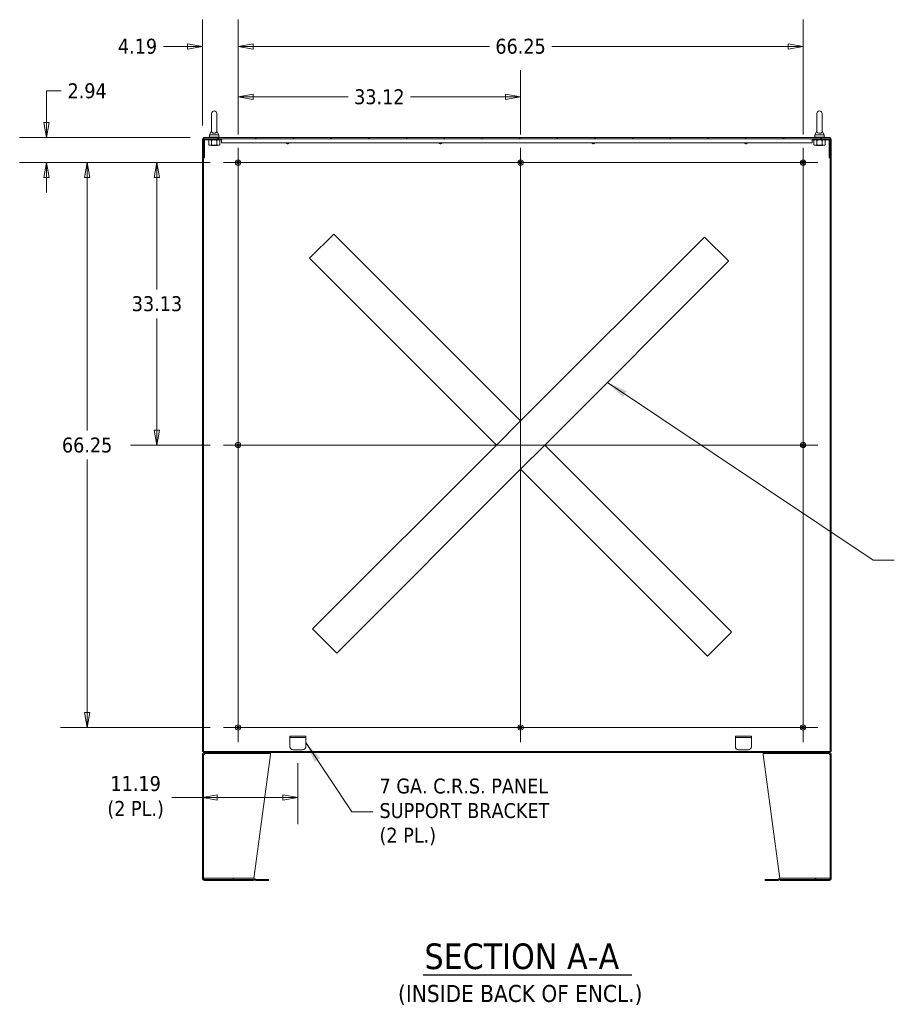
# Model space of a CAD drawing. Header units: inches. Extents: x 15 to 411, y 12 to 253.
# Tile 64 of 88: x 220 to 322, y 97 to 213. Entities that reach past the tile are written whole.
import ezdxf

# ---------------------------------------------------------------- set-up
doc = ezdxf.new("R2010")
doc.units = ezdxf.units.IN
doc.header["$LTSCALE"] = 25
doc.header["$MEASUREMENT"] = 0
doc.layers.get('0').update_dxf_attribs({"lineweight": 0})
for name, color, linetype, lineweight in [('Center Mark (ANSI)', 7, 'Continuous', 5), ('Centerline (ANSI)', 7, 'Continuous', 5), ('Dimension (ANSI)', 7, 'Continuous', 5), ('Hatch (ANSI)', 7, 'Continuous', 5), ('Symbol (ANSI)', 7, 'Continuous', 5), ('Visible (ANSI)', 7, 'Continuous', 5)]:
    doc.layers.add(name, color=color, linetype=linetype, lineweight=lineweight)
doc.styles.add('ROMANS', font='tahoma.ttf')
doc.styles.add('Text Style168', font='tahoma.ttf')
doc.styles.add('Text Style40', font='tahoma.ttf')
doc.dimstyles.new('Default (ANSI)', dxfattribs={"dimscale": 25, "dimtxt": 0.07, "dimasz": 0.07, "dimexe": 0.125, "dimexo": 0.0625, "dimgap": 0.031496, "dimtad": 0, "dimtih": 1, "dimtoh": 1, "dimrnd": 1e-08, "dimzin": 0, "dimdsep": 46, "dimtxsty": 'ROMANS', "dimblk": 'Filled-1', "dimcen": 0.09, "dimdle": 0.393701, "dimclrd": 256, "dimclre": 256, "dimclrt": 256, "dimadec": 0, "dimazin": 0, "dimtfac": 0.928571, "dimtofl": 0, "dimtmove": 0, "dimatfit": 3, "dimfxl": 0, "dimtolj": 1, "dimtzin": 0, "dimlwd": -1, "dimlwe": -1, "dimarcsym": 0})
doc.dimstyles.new('Default (ANSI)$7', dxfattribs={"dimscale": 25, "dimtxt": 0.07, "dimasz": 0.098425, "dimexe": 0.125, "dimexo": 0.0625, "dimgap": 0.031496, "dimtad": 0, "dimtih": 1, "dimtoh": 1, "dimrnd": 1e-08, "dimzin": 0, "dimdsep": 46, "dimtxsty": 'ROMANS', "dimblk": 'Filled-1', "dimcen": 0.09, "dimdle": 0.393701, "dimclrd": 256, "dimclre": 256, "dimclrt": 256, "dimadec": 0, "dimazin": 0, "dimtfac": 0.928571, "dimtofl": 0, "dimtmove": 0, "dimatfit": 3, "dimfxl": 0, "dimtolj": 1, "dimtzin": 0, "dimlwd": -1, "dimlwe": -1, "dimarcsym": 0})

# ---------------------------------------------------------------- blocks, each defined once
blk = doc.blocks.new('Filled-1')
at = {"color": 0}
for p, q in [((0, 0), (-1, 0.179)), ((-1, 0.179), (-1, -0.179)), ((-1, 0), (0, 0)), ((-1, -0.179), (0, 0))]:
    blk.add_line(p, q, dxfattribs=at)
at = {"color": 0, "flags": 128}
blk.add_lwpolyline([(-1, -0.179), (0, 0)], dxfattribs=at)
at = {"color": 0}
blk.add_solid([(-1, -0.179), (0, 0), (-1, 0.179), (-1, -0.179)], dxfattribs=at)
blk = doc.blocks.new('*D39')
at = {"layer": 'Defpoints', "color": 0}
for p in [(243.55, 196.14), (235.76, 163.01), (243.55, 163.01)]:
    blk.add_point(p, dxfattribs=at)
at = {"layer": 'Dimension (ANSI)'}
for p, q in [((241.99, 196.14), (232.64, 196.14)), ((235.76, 194.39), (235.76, 181.28)), ((235.76, 164.76), (235.76, 177.88)), ((241.99, 163.01), (232.64, 163.01))]:
    blk.add_line(p, q, dxfattribs=at)
at = {"layer": 'Dimension (ANSI)', "xscale": 1.75000000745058, "yscale": 1.75000000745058, "zscale": 1.75000000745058}
for p, rotation in [((235.76, 196.14), 90), ((235.76, 163.01), 270)]:
    blk.add_blockref('Filled-1', p, dxfattribs=dict(at, rotation=rotation))
at = {"layer": 'Dimension (ANSI)', "insert": (235.76, 179.58), "char_height": 1.75, "attachment_point": 5, "style": 'ROMANS'}
blk.add_mtext('\\A1;33.13', dxfattribs=at)
blk = doc.blocks.new('*D40')
at = {"layer": 'Defpoints', "color": 0}
for p in [(243.55, 196.14), (227.57, 129.89), (243.55, 129.89)]:
    blk.add_point(p, dxfattribs=at)
at = {"layer": 'Dimension (ANSI)'}
for p, q in [((241.99, 196.14), (224.44, 196.14)), ((227.57, 194.39), (227.57, 164.71)), ((227.57, 131.64), (227.57, 161.32)), ((241.99, 129.89), (224.44, 129.89))]:
    blk.add_line(p, q, dxfattribs=at)
at = {"layer": 'Dimension (ANSI)', "xscale": 1.75000000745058, "yscale": 1.75000000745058, "zscale": 1.75000000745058}
for p, rotation in [((227.57, 196.14), 90), ((227.57, 129.89), 270)]:
    blk.add_blockref('Filled-1', p, dxfattribs=dict(at, rotation=rotation))
at = {"layer": 'Dimension (ANSI)', "insert": (227.57, 163.01), "char_height": 1.75, "attachment_point": 5, "style": 'ROMANS'}
blk.add_mtext('\\A1;66.25', dxfattribs=at)
blk = doc.blocks.new('*D41')
at = {"layer": 'Defpoints', "color": 0}
for p in [(278.4, 203.85), (245.28, 197.87), (278.4, 197.87)]:
    blk.add_point(p, dxfattribs=at)
at = {"layer": 'Dimension (ANSI)'}
for p, q in [((245.28, 199.43), (245.28, 206.98)), ((278.4, 199.43), (278.4, 206.98)), ((247.03, 203.85), (258.17, 203.85)), ((276.65, 203.85), (265.51, 203.85))]:
    blk.add_line(p, q, dxfattribs=at)
at = {"layer": 'Dimension (ANSI)', "xscale": 1.75000000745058, "yscale": 1.75000000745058, "zscale": 1.75000000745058, "rotation": 180}
blk.add_blockref('Filled-1', (245.28, 203.85), dxfattribs=at)
at = {"layer": 'Dimension (ANSI)', "xscale": 1.75000000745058, "yscale": 1.75000000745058, "zscale": 1.75000000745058}
blk.add_blockref('Filled-1', (278.4, 203.85), dxfattribs=at)
at = {"layer": 'Dimension (ANSI)', "insert": (261.84, 203.85), "char_height": 1.75, "attachment_point": 5, "style": 'ROMANS'}
blk.add_mtext('\\A1;33.12', dxfattribs=at)
blk = doc.blocks.new('*D42')
at = {"layer": 'Defpoints', "color": 0}
for p in [(311.53, 209.78), (245.28, 197.87), (311.53, 197.87)]:
    blk.add_point(p, dxfattribs=at)
at = {"layer": 'Dimension (ANSI)'}
for p, q in [((245.28, 199.43), (245.28, 212.91)), ((311.53, 199.43), (311.53, 212.91)), ((247.03, 209.78), (274.74, 209.78)), ((309.78, 209.78), (282.07, 209.78))]:
    blk.add_line(p, q, dxfattribs=at)
at = {"layer": 'Dimension (ANSI)', "xscale": 1.75000000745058, "yscale": 1.75000000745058, "zscale": 1.75000000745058, "rotation": 180}
blk.add_blockref('Filled-1', (245.28, 209.78), dxfattribs=at)
at = {"layer": 'Dimension (ANSI)', "xscale": 1.75000000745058, "yscale": 1.75000000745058, "zscale": 1.75000000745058}
blk.add_blockref('Filled-1', (311.53, 209.78), dxfattribs=at)
at = {"layer": 'Dimension (ANSI)', "insert": (278.4, 209.78), "char_height": 1.75, "attachment_point": 5, "style": 'ROMANS'}
blk.add_mtext('\\A1;66.25', dxfattribs=at)
blk = doc.blocks.new('*D43')
at = {"layer": 'Defpoints', "color": 0}
for p in [(245.28, 209.78), (241.09, 198.94), (245.28, 197.87)]:
    blk.add_point(p, dxfattribs=at)
at = {"layer": 'Dimension (ANSI)'}
for p, q in [((241.09, 200.51), (241.09, 212.91)), ((245.28, 199.43), (245.28, 212.91)), ((239.34, 209.78), (236.53, 209.78)), ((247.03, 209.78), (248.78, 209.78))]:
    blk.add_line(p, q, dxfattribs=at)
at = {"layer": 'Dimension (ANSI)', "xscale": 1.75000000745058, "yscale": 1.75000000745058, "zscale": 1.75000000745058}
blk.add_blockref('Filled-1', (241.09, 209.78), dxfattribs=at)
at = {"layer": 'Dimension (ANSI)', "xscale": 1.75000000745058, "yscale": 1.75000000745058, "zscale": 1.75000000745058, "rotation": 180}
blk.add_blockref('Filled-1', (245.28, 209.78), dxfattribs=at)
at = {"layer": 'Dimension (ANSI)', "insert": (233.48, 209.78), "char_height": 1.75, "attachment_point": 5, "style": 'ROMANS'}
blk.add_mtext('\\A1;4.19', dxfattribs=at)
blk = doc.blocks.new('*D44')
at = {"layer": 'Defpoints', "color": 0}
for p in [(241.22, 199.08), (222.79, 196.14), (243.55, 196.14)]:
    blk.add_point(p, dxfattribs=at)
at = {"layer": 'Dimension (ANSI)'}
for p, q in [((222.79, 200.83), (222.79, 204.55)), ((222.79, 204.55), (224.54, 204.55)), ((239.66, 199.08), (219.66, 199.08)), ((241.99, 196.14), (219.66, 196.14)), ((222.79, 194.39), (222.79, 192.64))]:
    blk.add_line(p, q, dxfattribs=at)
at = {"layer": 'Dimension (ANSI)', "xscale": 1.75000000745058, "yscale": 1.75000000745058, "zscale": 1.75000000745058}
for p, rotation in [((222.79, 199.08), 270), ((222.79, 196.14), 90)]:
    blk.add_blockref('Filled-1', p, dxfattribs=dict(at, rotation=rotation))
at = {"layer": 'Dimension (ANSI)', "insert": (227.57, 204.55), "char_height": 1.75, "attachment_point": 5, "style": 'ROMANS'}
blk.add_mtext('\\A1;2.94', dxfattribs=at)
blk = doc.blocks.new('*D45')
at = {"layer": 'Defpoints', "color": 0}
for p in [(252.28, 127.26), (252.28, 121.7), (241.09, 120.41)]:
    blk.add_point(p, dxfattribs=at)
at = {"layer": 'Dimension (ANSI)'}
for p, q in [((252.28, 125.7), (252.28, 118.57)), ((241.09, 121.7), (237.5, 121.7)), ((250.53, 121.7), (242.84, 121.7))]:
    blk.add_line(p, q, dxfattribs=at)
at = {"layer": 'Dimension (ANSI)', "xscale": 1.75000000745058, "yscale": 1.75000000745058, "zscale": 1.75000000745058, "rotation": 180}
blk.add_blockref('Filled-1', (241.09, 121.7), dxfattribs=at)
at = {"layer": 'Dimension (ANSI)', "xscale": 1.75000000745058, "yscale": 1.75000000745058, "zscale": 1.75000000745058}
blk.add_blockref('Filled-1', (252.28, 121.7), dxfattribs=at)
at = {"layer": 'Dimension (ANSI)', "insert": (233.26, 121.7), "char_height": 1.75, "attachment_point": 5, "style": 'ROMANS'}
blk.add_mtext('\\A1;\\fTahoma|b0|i0;\\H1.7500;11.19\\P\\fTahoma|b0|i0;\\H1.7500;(2 PL.)', dxfattribs=at)

msp = doc.modelspace()

# ---------------------------------------------------------------- hatches: boundary and pattern name
at = {"layer": 'Hatch (ANSI)'}
h = msp.add_hatch(dxfattribs=at)
h.set_pattern_fill('ANSI31', color=256, scale=25, angle=15, style=0)
h.paths.add_polyline_path([(314.84059, 127.08589), (314.84059, 198.94289), (314.70659, 198.94289), (314.70659, 198.78664), (314.70659, 196.69289), (314.70659, 127.08589)])
h.paths.add_polyline_path([(241.09059, 198.94289), (241.09059, 127.08589), (241.22459, 127.08589), (241.22459, 196.69289), (241.22459, 198.78664), (241.22459, 198.94289)])
h = msp.add_hatch(dxfattribs=at)
h.set_pattern_fill('ANSI31', color=256, scale=25, angle=15, style=0)
edge = h.paths.add_edge_path()
edge.add_line((241.22459, 198.78664), (241.22459, 196.69289))
edge.add_line((241.22459, 196.69289), (241.34959, 196.69289))
edge.add_line((241.34959, 196.69289), (241.34959, 198.78664))
edge.add_ellipse((241.38084, 198.78664), major_axis=(-0.03125, 0), ratio=1, start_angle=270, end_angle=360, ccw=False)
edge.add_line((241.38084, 198.81789), (243.34959, 198.81789))
edge.add_line((243.34959, 198.81789), (243.34959, 198.94289))
edge.add_line((243.34959, 198.94289), (241.38084, 198.94289))
edge.add_ellipse((241.38084, 198.78664), major_axis=(0, 0.15625), ratio=1, start_angle=0, end_angle=90)
h = msp.add_hatch(dxfattribs=at)
h.set_pattern_fill('ANSI31', color=256, scale=25, angle=90, style=0)
h.paths.add_polyline_path([(241.22459, 199.07689), (241.22459, 198.94289), (241.38084, 198.94289), (243.34959, 198.94289), (312.58159, 198.94289), (314.55034, 198.94289), (314.70659, 198.94289), (314.70659, 199.07689)])
h = msp.add_hatch(dxfattribs=at)
h.set_pattern_fill('ANSI31', color=256, scale=25, angle=90, style=0)
edge = h.paths.add_edge_path()
edge.add_line((314.70659, 196.69289), (314.70659, 198.78664))
edge.add_ellipse((314.55034, 198.78664), major_axis=(0.15625, 0), ratio=1, start_angle=0, end_angle=90)
edge.add_line((314.55034, 198.94289), (312.58159, 198.94289))
edge.add_line((312.58159, 198.94289), (312.58159, 198.81789))
edge.add_line((312.58159, 198.81789), (314.55034, 198.81789))
edge.add_ellipse((314.55034, 198.78664), major_axis=(0, 0.03125), ratio=1, start_angle=270, end_angle=360, ccw=False)
edge.add_line((314.58159, 198.78664), (314.58159, 196.69289))
edge.add_line((314.58159, 196.69289), (314.70659, 196.69289))
h = msp.add_hatch(dxfattribs=at)
h.set_pattern_fill('ANSI31', color=256, scale=25, style=0)
h.paths.add_polyline_path([(241.22459, 127.08589), (241.22459, 126.95189), (241.30934, 126.95189), (242.34059, 126.95189), (313.59059, 126.95189), (314.62184, 126.95189), (314.70659, 126.95189), (314.70659, 127.08589)])
h = msp.add_hatch(dxfattribs=at)
h.set_pattern_fill('ANSI31', color=256, scale=25, angle=105, style=0)
edge = h.paths.add_edge_path()
edge.add_line((241.30934, 126.82689), (242.34059, 126.82689))
edge.add_line((242.34059, 126.82689), (242.34059, 126.95189))
edge.add_line((242.34059, 126.95189), (241.30934, 126.95189))
edge.add_ellipse((241.30934, 126.73314), major_axis=(0, 0.21875), ratio=1, start_angle=0, end_angle=90)
edge.add_line((241.09059, 126.73314), (241.09059, 112.17064))
edge.add_ellipse((241.30934, 112.17064), major_axis=(-0.21875, 0), ratio=1, start_angle=0, end_angle=90)
edge.add_line((241.30934, 111.95189), (242.34059, 111.95189))
edge.add_line((242.34059, 111.95189), (242.34059, 112.07689))
edge.add_line((242.34059, 112.07689), (241.30934, 112.07689))
edge.add_ellipse((241.30934, 112.17064), major_axis=(0, -0.09375), ratio=1, start_angle=270, end_angle=360, ccw=False)
edge.add_line((241.21559, 112.17064), (241.21559, 112.20189))
edge.add_line((241.21559, 112.20189), (241.21559, 126.73314))
edge.add_ellipse((241.30934, 126.73314), major_axis=(-0.09375, 0), ratio=1, start_angle=270, end_angle=360, ccw=False)
h = msp.add_hatch(dxfattribs=at)
h.set_pattern_fill('ANSI31', color=256, scale=25, angle=75, style=0)
edge = h.paths.add_edge_path()
edge.add_line((313.59059, 126.82689), (314.62184, 126.82689))
edge.add_ellipse((314.62184, 126.73314), major_axis=(0, 0.09375), ratio=1, start_angle=270, end_angle=360, ccw=False)
edge.add_line((314.71559, 126.73314), (314.71559, 112.20189))
edge.add_line((314.71559, 112.20189), (314.71559, 112.17064))
edge.add_ellipse((314.62184, 112.17064), major_axis=(0.09375, 0), ratio=1, start_angle=270, end_angle=360, ccw=False)
edge.add_line((314.62184, 112.07689), (313.59059, 112.07689))
edge.add_line((313.59059, 112.07689), (313.59059, 111.95189))
edge.add_line((313.59059, 111.95189), (314.62184, 111.95189))
edge.add_ellipse((314.62184, 112.17064), major_axis=(0, -0.21875), ratio=1, start_angle=0, end_angle=90)
edge.add_line((314.84059, 112.17064), (314.84059, 126.73314))
edge.add_ellipse((314.62184, 126.73314), major_axis=(0.21875, 0), ratio=1, start_angle=0, end_angle=90)
edge.add_line((314.62184, 126.95189), (313.59059, 126.95189))
edge.add_line((313.59059, 126.95189), (313.59059, 126.82689))
h = msp.add_hatch(dxfattribs=at)
h.set_pattern_fill('ANSI31', color=256, scale=25, style=0)
edge = h.paths.add_edge_path()
edge.add_line((241.21549, 112.20189), (241.21549, 112.07689))
edge.add_line((241.21549, 112.07689), (241.30934, 112.07689))
edge.add_line((241.30934, 112.07689), (242.34059, 112.07689))
edge.add_line((242.34059, 112.07689), (247.08638, 112.07689))
edge.add_ellipse((247.08638, 111.98314), major_axis=(0, 0.09375), ratio=1, start_angle=315, end_angle=360, ccw=False)
edge.add_line((247.15267, 112.04943), (247.18602, 112.01608))
edge.add_ellipse((247.3407, 112.17076), major_axis=(-0.15468, -0.15468), ratio=1, start_angle=0, end_angle=45)
edge.add_line((247.3407, 111.95201), (248.84059, 111.95201))
edge.add_line((248.84059, 111.95201), (248.84059, 112.07701))
edge.add_line((248.84059, 112.07701), (247.3407, 112.07701))
edge.add_ellipse((247.3407, 112.17076), major_axis=(0, -0.09375), ratio=1, start_angle=315, end_angle=360, ccw=False)
edge.add_line((247.27441, 112.10447), (247.24106, 112.13782))
edge.add_ellipse((247.08638, 111.98314), major_axis=(0.15468, 0.15468), ratio=1, start_angle=0, end_angle=45)
edge.add_line((247.08638, 112.20189), (241.21559, 112.20189))
edge.add_line((241.21559, 112.20189), (241.21549, 112.20189))
h = msp.add_hatch(dxfattribs=at)
h.set_pattern_fill('ANSI31', color=256, scale=25, angle=-15, style=0)
edge = h.paths.add_edge_path()
edge.add_line((314.71569, 112.07689), (314.71569, 112.20189))
edge.add_line((314.71569, 112.20189), (314.71559, 112.20189))
edge.add_line((314.71559, 112.20189), (308.8448, 112.20189))
edge.add_ellipse((308.8448, 111.98314), major_axis=(0, 0.21875), ratio=1, start_angle=0, end_angle=45)
edge.add_line((308.69012, 112.13782), (308.65677, 112.10447))
edge.add_ellipse((308.59048, 112.17076), major_axis=(0.06629, -0.06629), ratio=1, start_angle=315, end_angle=360, ccw=False)
edge.add_line((308.59048, 112.07701), (307.09059, 112.07701))
edge.add_line((307.09059, 112.07701), (307.09059, 111.95201))
edge.add_line((307.09059, 111.95201), (308.59048, 111.95201))
edge.add_ellipse((308.59048, 112.17076), major_axis=(0, -0.21875), ratio=1, start_angle=0, end_angle=45)
edge.add_line((308.74516, 112.01608), (308.7785, 112.04943))
edge.add_ellipse((308.8448, 111.98314), major_axis=(-0.06629, 0.06629), ratio=1, start_angle=315, end_angle=360, ccw=False)
edge.add_line((308.8448, 112.07689), (313.59059, 112.07689))
edge.add_line((313.59059, 112.07689), (314.62184, 112.07689))
edge.add_line((314.62184, 112.07689), (314.71569, 112.07689))

# ---------------------------------------------------------------- linework, layer by layer
at = {"layer": 'Center Mark (ANSI)', "linetype": 'Continuous'}
for p, q in [((243.55059, 196.13939), (247.00559, 196.13939)), ((280.13059, 196.13939), (276.67559, 196.13939)), ((313.25559, 196.13939), (309.80059, 196.13939)), ((245.27809, 164.74189), (245.27809, 161.28689)), ((311.52809, 164.74189), (311.52809, 161.28689)), ((311.52809, 128.16189), (311.52809, 131.61689)), ((243.55059, 129.88939), (247.00559, 129.88939)), ((280.13059, 129.88939), (276.67559, 129.88939))]:
    msp.add_line(p, q, dxfattribs=at)
at = {"layer": 'Centerline (ANSI)', "linetype": 'Continuous'}
for p, q in [((245.27809, 128.16189), (245.27809, 197.86689)), ((278.40309, 197.86689), (278.40309, 128.16189)), ((311.52809, 197.86689), (311.52809, 128.16189)), ((243.55059, 196.13939), (313.25559, 196.13939)), ((243.55059, 163.01439), (313.25559, 163.01439)), ((313.25559, 129.88939), (243.55059, 129.88939))]:
    msp.add_line(p, q, dxfattribs=at)
at = {"layer": 'Symbol (ANSI)', "lineweight": 30}
msp.add_line((266.97631, 100.89277), (291.46254, 100.89277), dxfattribs=at)
at = {"layer": 'Visible (ANSI)'}
for p, q in [((242.16459, 201.88939), (242.16459, 199.82939)), ((242.78459, 199.82939), (242.78459, 201.88939)), ((313.14659, 201.88939), (313.14659, 199.82939)), ((313.76659, 199.82939), (313.76659, 201.88939)), ((242.16459, 199.82939), (241.91459, 199.38939)), ((242.78459, 199.82939), (243.03459, 199.38939)), ((313.14659, 199.82939), (312.89659, 199.38939)), ((313.76659, 199.82939), (314.01659, 199.38939)), ((241.09059, 198.94289), (241.09059, 127.08589)), ((241.22459, 198.94289), (241.09059, 198.94289)), ((241.22459, 199.07689), (241.22459, 198.94289)), ((314.70659, 199.07689), (241.22459, 199.07689)), ((241.22459, 198.94289), (314.70659, 198.94289)), ((241.22459, 127.08589), (241.22459, 198.94289)), ((241.22459, 198.78664), (241.22459, 196.69289)), ((241.34959, 196.69289), (241.34959, 198.78664)), ((243.34959, 198.94289), (241.38084, 198.94289)), ((241.38084, 198.81789), (243.34959, 198.81789)), ((241.91209, 198.81789), (241.82507, 198.76765)), ((241.82507, 198.76765), (241.82507, 198.22713)), ((243.09959, 199.13939), (241.84959, 199.13939)), ((241.84959, 199.13939), (241.84959, 199.07689)), ((241.91459, 199.38939), (243.03459, 199.38939)), ((241.91459, 199.38939), (241.91459, 199.13939)), ((242.14983, 198.76765), (242.14983, 198.22713)), ((242.79935, 198.76765), (242.79935, 198.22713)), ((243.03459, 199.38939), (243.03459, 199.13939)), ((243.03709, 198.81789), (243.12411, 198.76765)), ((243.09959, 199.13939), (243.09959, 199.07689)), ((243.12411, 198.76765), (243.12411, 198.22713)), ((243.34059, 198.81789), (243.34059, 198.53664)), ((243.34959, 198.81789), (243.34959, 198.94289)), ((314.55034, 198.94289), (312.58159, 198.94289)), ((312.58159, 198.94289), (312.58159, 198.81789)), ((312.58159, 198.81789), (314.55034, 198.81789)), ((312.59059, 198.53664), (312.59059, 198.81789)), ((312.89409, 198.81789), (312.80707, 198.76765)), ((312.80707, 198.76765), (312.80707, 198.22713)), ((314.08159, 199.13939), (312.83159, 199.13939)), ((312.83159, 199.13939), (312.83159, 199.07689)), ((312.89659, 199.38939), (314.01659, 199.38939)), ((312.89659, 199.38939), (312.89659, 199.13939)), ((313.13183, 198.76765), (313.13183, 198.22713)), ((313.78135, 198.76765), (313.78135, 198.22713)), ((314.01659, 199.38939), (314.01659, 199.13939)), ((314.01909, 198.81789), (314.10611, 198.76765)), ((314.08159, 199.13939), (314.08159, 199.07689)), ((314.10611, 198.76765), (314.10611, 198.22713)), ((314.58159, 198.78664), (314.58159, 196.69289)), ((314.70659, 198.94289), (314.70659, 199.07689)), ((314.84059, 198.94289), (314.70659, 198.94289)), ((314.70659, 198.94289), (314.70659, 127.08589)), ((314.70659, 196.69289), (314.70659, 198.78664)), ((314.84059, 127.08589), (314.84059, 198.94289)), ((241.91209, 198.17689), (241.82507, 198.22713)), ((241.91209, 198.17689), (241.98745, 198.17689)), ((241.98745, 198.17689), (242.47459, 198.17689)), ((242.15962, 198.15689), (242.126, 198.13939)), ((242.82318, 198.13939), (242.126, 198.13939)), ((242.47459, 198.17689), (242.96173, 198.17689)), ((242.78956, 198.15689), (242.82318, 198.13939)), ((242.96173, 198.17689), (243.03709, 198.17689)), ((243.03709, 198.17689), (243.12411, 198.22713)), ((243.34059, 198.4467), (243.34059, 198.53664)), ((243.34059, 198.4467), (312.59059, 198.4467)), ((312.59059, 198.53664), (312.59059, 198.4467)), ((312.89409, 198.17689), (312.80707, 198.22713)), ((312.89409, 198.17689), (312.96945, 198.17689)), ((312.96945, 198.17689), (313.45659, 198.17689)), ((313.14162, 198.15689), (313.108, 198.13939)), ((313.80518, 198.13939), (313.108, 198.13939)), ((313.45659, 198.17689), (313.94373, 198.17689)), ((313.77156, 198.15689), (313.80518, 198.13939)), ((313.94373, 198.17689), (314.01909, 198.17689)), ((314.01909, 198.17689), (314.10611, 198.22713)), ((241.22459, 196.69289), (241.34959, 196.69289)), ((314.58159, 196.69289), (314.70659, 196.69289)), ((253.76484, 185.04518), (256.37229, 187.65264)), ((256.48278, 187.76312), (256.37229, 187.65264)), ((256.48278, 187.76312), (278.40309, 165.84281)), ((278.40309, 165.84281), (299.96985, 187.40957)), ((300.08033, 187.29908), (299.96985, 187.40957)), ((300.08033, 187.29908), (302.68779, 184.69163)), ((253.76484, 185.04518), (253.65435, 184.9347)), ((275.57466, 163.01439), (253.65435, 184.9347)), ((302.79827, 184.58114), (281.23152, 163.01439)), ((302.79827, 184.58114), (302.68779, 184.69163)), ((278.2926, 165.73233), (275.68515, 163.12487)), ((278.2926, 165.73233), (278.40309, 165.84281)), ((254.0079, 141.44763), (275.57466, 163.01439)), ((275.57466, 163.01439), (275.68515, 163.12487)), ((278.51357, 160.29644), (281.12103, 162.9039)), ((281.23152, 163.01439), (281.12103, 162.9039)), ((281.23152, 163.01439), (303.15183, 141.09408)), ((278.40309, 160.18596), (256.83633, 138.6192)), ((278.51357, 160.29644), (278.40309, 160.18596)), ((300.3234, 138.26565), (278.40309, 160.18596)), ((254.0079, 141.44763), (254.11839, 141.33714)), ((256.72585, 138.72969), (254.11839, 141.33714)), ((303.04134, 140.98359), (300.43388, 138.37613)), ((303.04134, 140.98359), (303.15183, 141.09408)), ((256.72585, 138.72969), (256.83633, 138.6192)), ((300.3234, 138.26565), (300.43388, 138.37613)), ((251.34059, 128.88939), (251.34059, 128.70189)), ((251.34059, 128.88939), (251.71559, 128.88939)), ((251.71559, 128.70189), (251.34059, 128.70189)), ((251.34059, 128.60814), (251.34059, 128.70189)), ((251.34059, 127.63939), (251.34059, 128.60814)), ((252.84059, 128.88939), (251.71559, 128.88939)), ((252.84059, 128.70189), (251.71559, 128.70189)), ((252.84059, 128.88939), (253.21559, 128.88939)), ((253.21559, 128.70189), (252.84059, 128.70189)), ((253.21559, 128.70189), (253.21559, 128.88939)), ((253.21559, 128.60814), (253.21559, 128.70189)), ((253.21559, 128.60814), (253.21559, 127.63939)), ((303.59059, 128.88939), (303.59059, 128.70189)), ((303.59059, 128.88939), (303.96559, 128.88939)), ((303.96559, 128.70189), (303.59059, 128.70189)), ((303.59059, 128.60814), (303.59059, 128.70189)), ((303.59059, 127.63939), (303.59059, 128.60814)), ((305.09059, 128.88939), (303.96559, 128.88939)), ((305.09059, 128.70189), (303.96559, 128.70189)), ((305.09059, 128.88939), (305.46559, 128.88939)), ((305.46559, 128.70189), (305.09059, 128.70189)), ((305.46559, 128.70189), (305.46559, 128.88939)), ((305.46559, 128.60814), (305.46559, 128.70189)), ((305.46559, 128.60814), (305.46559, 127.63939)), ((241.09059, 127.08589), (241.22459, 127.08589)), ((241.22459, 127.08589), (241.22459, 126.95189)), ((314.70659, 127.08589), (241.22459, 127.08589)), ((252.84059, 127.26439), (251.71559, 127.26439)), ((305.09059, 127.26439), (303.96559, 127.26439)), ((314.70659, 126.95189), (314.70659, 127.08589)), ((314.70659, 127.08589), (314.84059, 127.08589)), ((241.09059, 126.73314), (241.09059, 112.17064)), ((241.21559, 112.17064), (241.21559, 126.73314)), ((241.30934, 126.73314), (241.21559, 126.73314)), ((241.22459, 126.95189), (314.70659, 126.95189)), ((242.34059, 126.95189), (241.30934, 126.95189)), ((241.30934, 126.82689), (242.34059, 126.82689)), ((242.34059, 126.82689), (242.34059, 126.95189)), ((242.34059, 126.82689), (242.36269, 126.82689)), ((242.36269, 126.82689), (242.36269, 126.95189)), ((248.59059, 126.82689), (242.36269, 126.82689)), ((247.12397, 112.19863), (249.09059, 126.73314)), ((248.59059, 126.95189), (248.59059, 126.82689)), ((248.59059, 126.82689), (249.09059, 126.82689)), ((249.09059, 126.82689), (249.09059, 126.95189)), ((249.09059, 126.82689), (249.09059, 126.73314)), ((306.84059, 126.95189), (306.84059, 126.82689)), ((306.84059, 126.82689), (307.34059, 126.82689)), ((306.84059, 126.82689), (306.84059, 126.73314)), ((306.84059, 126.73314), (308.8072, 112.19863)), ((307.34059, 126.82689), (307.34059, 126.95189)), ((313.56849, 126.82689), (307.34059, 126.82689)), ((313.56849, 126.82689), (313.56849, 126.95189)), ((313.59059, 126.82689), (313.56849, 126.82689)), ((314.62184, 126.95189), (313.59059, 126.95189)), ((313.59059, 126.95189), (313.59059, 126.82689)), ((313.59059, 126.82689), (314.62184, 126.82689)), ((314.71559, 126.73314), (314.62184, 126.73314)), ((314.71559, 126.73314), (314.71559, 112.17064)), ((314.84059, 112.17064), (314.84059, 126.73314)), ((241.21549, 112.20189), (241.21549, 112.07689)), ((247.08638, 112.20189), (241.21549, 112.20189)), ((241.21549, 112.07689), (247.08638, 112.07689)), ((242.34059, 112.07689), (241.30934, 112.07689)), ((242.34059, 111.95189), (242.34059, 112.07689)), ((242.36269, 112.07689), (242.36269, 111.95189)), ((247.09059, 112.07679), (247.09059, 111.95189)), ((247.15267, 112.04943), (247.18602, 112.01608)), ((247.27441, 112.10447), (247.24106, 112.13782)), ((248.84059, 112.07701), (247.3407, 112.07701)), ((248.84059, 111.95201), (248.84059, 112.07701)), ((308.59048, 112.07701), (307.09059, 112.07701)), ((307.09059, 112.07701), (307.09059, 111.95201)), ((308.69012, 112.13782), (308.65677, 112.10447)), ((308.74516, 112.01608), (308.7785, 112.04943)), ((308.84059, 112.07679), (308.84059, 111.95189)), ((314.71569, 112.20189), (308.8448, 112.20189)), ((308.8448, 112.07689), (314.71569, 112.07689)), ((313.56849, 112.07689), (313.56849, 111.95189)), ((314.62184, 112.07689), (313.59059, 112.07689)), ((313.59059, 112.07689), (313.59059, 111.95189)), ((314.71569, 112.07689), (314.71569, 112.20189)), ((241.30934, 111.95189), (242.34059, 111.95189)), ((242.34059, 111.95189), (242.36269, 111.95189)), ((242.36269, 111.95189), (247.09059, 111.95189)), ((247.3407, 111.95201), (248.84059, 111.95201)), ((307.09059, 111.95201), (308.59048, 111.95201)), ((308.84059, 111.95189), (313.56849, 111.95189)), ((313.56849, 111.95189), (313.59059, 111.95189)), ((313.59059, 111.95189), (314.62184, 111.95189))]:
    msp.add_line(p, q, dxfattribs=at)
for centre, radius in [((245.27809, 196.13939), 0.3125), ((278.40309, 196.13939), 0.3125), ((311.52809, 196.13939), 0.3125), ((245.27809, 196.13939), 0.165), ((278.40309, 196.13939), 0.165), ((311.52809, 196.13939), 0.165), ((245.27809, 163.01439), 0.3125), ((245.27809, 163.01439), 0.165), ((311.52809, 163.01439), 0.3125), ((311.52809, 163.01439), 0.165), ((245.27809, 129.88939), 0.3125), ((245.27809, 129.88939), 0.165), ((278.40309, 129.88939), 0.3125), ((278.40309, 129.88939), 0.165), ((311.52809, 129.88939), 0.3125), ((311.52809, 129.88939), 0.165)]:
    msp.add_circle(centre, radius, dxfattribs=at)
for centre, radius, start, end in [((242.47459, 201.88939), 0.31, 0, 180), ((313.45659, 201.88939), 0.31, 0, 180), ((241.38084, 198.78664), 0.15625, 90, 180), ((241.38084, 198.78664), 0.03125, 90, 180), ((314.55034, 198.78664), 0.15625, 0, 90), ((314.55034, 198.78664), 0.03125, 0, 90), ((242.15311, 198.16939), 0.01409, 297.5, 32.1546607), ((242.79607, 198.16939), 0.01409, 147.8453393, 242.5), ((251.09059, 198.56612), 0.22048, 212.7942937, 260.0909482), ((251.09059, 198.56612), 0.22048, 279.9090518, 327.2057063), ((269.00726, 198.56612), 0.22048, 212.7942937, 260.0909482), ((269.00726, 198.56612), 0.22048, 279.9090518, 327.2057063), ((286.92392, 198.56612), 0.22048, 212.7942937, 260.0909482), ((286.92392, 198.56612), 0.22048, 279.9090518, 327.2057063), ((304.84059, 198.56612), 0.22048, 212.7942937, 260.0909482), ((304.84059, 198.56612), 0.22048, 279.9090518, 327.2057063), ((313.13511, 198.16939), 0.01409, 297.5, 32.1546607), ((313.77807, 198.16939), 0.01409, 147.8453393, 242.5), ((251.71559, 127.63939), 0.375, 180, 270), ((252.84059, 127.63939), 0.375, 270, 0), ((303.96559, 127.63939), 0.375, 180, 270), ((305.09059, 127.63939), 0.375, 270, 0), ((241.30934, 126.73314), 0.21875, 90, 180), ((241.30934, 126.73314), 0.09375, 90, 180), ((314.62184, 126.73314), 0.21875, 0, 90), ((314.62184, 126.73314), 0.09375, 0, 90), ((241.30934, 112.17064), 0.21875, 180, 270), ((241.30934, 112.17064), 0.09375, 180, 270), ((247.08638, 111.98314), 0.21875, 45, 90), ((247.08638, 111.98314), 0.09375, 45, 90), ((247.3407, 112.17076), 0.21875, 225, 270), ((247.3407, 112.17076), 0.09375, 225, 270), ((308.59048, 112.17076), 0.09375, 270, 315), ((308.59048, 112.17076), 0.21875, 270, 315), ((308.8448, 111.98314), 0.21875, 90, 135), ((308.8448, 111.98314), 0.09375, 90, 135), ((314.62184, 112.17064), 0.09375, 270, 0), ((314.62184, 112.17064), 0.21875, 270, 0)]:
    msp.add_arc(centre, radius, start, end, dxfattribs=at)
for centre, end_param in [((251.05352, 198.56612), 7.272056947), ((251.12765, 198.56612), 6.309742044), ((268.97019, 198.56612), 7.272056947), ((269.04432, 198.56612), 6.309742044), ((286.88686, 198.56612), 7.272056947), ((286.96099, 198.56612), 6.309742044), ((304.80352, 198.56612), 7.272056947), ((304.87765, 198.56612), 6.309742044)]:
    msp.add_ellipse(centre, major_axis=(0, -0.21727), ratio=0.152057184, start_param=5.294313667, end_param=end_param, dxfattribs=at)
for points, knots in [([(242.78459, 199.82939), (242.78459, 199.82939), (242.78474, 199.82564), (242.78351, 199.80428), (242.78126, 199.78375), (242.76301, 199.73194), (242.74449, 199.70179), (242.69327, 199.65574), (242.66556, 199.63818), (242.60399, 199.61285), (242.57247, 199.60424), (242.50708, 199.59485), (242.47469, 199.59369), (242.41144, 199.59815), (242.38166, 199.60349), (242.32413, 199.62021), (242.29757, 199.63187), (242.24729, 199.66199), (242.22565, 199.68115), (242.1862, 199.73004), (242.17535, 199.75871), (242.16532, 199.80123), (242.1647, 199.81954), (242.16458, 199.82841), (242.16459, 199.82939), (242.16459, 199.82939)], [0, 0, 0, 0, 0.0629240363, 0.0629240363, 0.1490705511, 0.1490705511, 0.2561050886, 0.2561050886, 0.3361159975, 0.3361159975, 0.4032821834, 0.4032821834, 0.465369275, 0.465369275, 0.5256471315, 0.5256471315, 0.5914337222, 0.5914337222, 0.6707937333, 0.6707937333, 0.782590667, 0.782590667, 0.8847232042, 0.8847232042, 0.9142380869, 0.9142380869, 0.9142380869, 0.9142380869]), ([(313.76659, 199.82939), (313.76659, 199.82939), (313.7666, 199.82778), (313.7664, 199.81812), (313.76575, 199.80544), (313.75879, 199.76643), (313.74696, 199.72928), (313.69431, 199.67002), (313.6677, 199.65036), (313.61044, 199.62144), (313.57953, 199.61067), (313.51465, 199.5974), (313.48232, 199.59438), (313.41818, 199.59536), (313.38757, 199.59907), (313.32839, 199.61256), (313.30091, 199.62247), (313.24839, 199.64877), (313.22513, 199.66579), (313.1834, 199.70764), (313.16807, 199.73338), (313.14787, 199.78827), (313.14682, 199.81523), (313.14658, 199.8279), (313.14659, 199.82939), (313.14659, 199.82939)], [0.914238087, 0.914238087, 0.914238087, 0.914238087, 0.952054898, 0.952054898, 1.031103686, 1.031103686, 1.178734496, 1.178734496, 1.276262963, 1.276262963, 1.362414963, 1.362414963, 1.439826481, 1.439826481, 1.51420167, 1.51420167, 1.592684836, 1.592684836, 1.685245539, 1.685245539, 1.802687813, 1.802687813, 1.946222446, 1.946222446, 1.985806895, 1.985806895, 1.985806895, 1.985806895]), ([(241.30934, 126.73314), (241.31462, 126.76836), (241.31991, 126.80269), (241.3252, 126.81781), (241.32728, 126.82376), (241.32936, 126.82689), (241.33144, 126.82689)], [0, 0, 0, 0, 1.127197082, 1.127197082, 1.127197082, 1.570796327, 1.570796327, 1.570796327, 1.570796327]), ([(314.62184, 126.73314), (314.61655, 126.76836), (314.61127, 126.80269), (314.60598, 126.81781), (314.6039, 126.82376), (314.60182, 126.82689), (314.59974, 126.82689)], [0, 0, 0, 0, 1.127197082, 1.127197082, 1.127197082, 1.570796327, 1.570796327, 1.570796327, 1.570796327]), ([(247.09059, 111.95189), (247.09632, 111.95189), (247.10205, 111.98414), (247.10777, 112.03673), (247.10902, 112.04817), (247.11027, 112.06051), (247.11151, 112.07348)], [0, 0, 0, 0, 0.912022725, 0.912022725, 0.912022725, 1.110452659, 1.110452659, 1.110452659, 1.110452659]), ([(308.81966, 112.07363), (308.8225, 112.04413), (308.82534, 112.01782), (308.82818, 111.99766), (308.83231, 111.96826), (308.83645, 111.95189), (308.84059, 111.95189)], [0.460343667, 0.460343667, 0.460343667, 0.460343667, 0.912022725, 0.912022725, 0.912022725, 1.570796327, 1.570796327, 1.570796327, 1.570796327])]:
    msp.add_open_spline(points, degree=3, knots=knots, dxfattribs=at)
for points in [[(241.98745, 198.81789), (241.91209, 198.81789), (241.82507, 198.76765)], [(242.14983, 198.76765), (242.06281, 198.81789), (241.98745, 198.81789)], [(242.47459, 198.81789), (242.32387, 198.81789), (242.14983, 198.76765)], [(242.79935, 198.76765), (242.62531, 198.81789), (242.47459, 198.81789)], [(242.96173, 198.81789), (242.88637, 198.81789), (242.79935, 198.76765)], [(243.12411, 198.76765), (243.03709, 198.81789), (242.96173, 198.81789)], [(312.96945, 198.81789), (312.89409, 198.81789), (312.80707, 198.76765)], [(313.13183, 198.76765), (313.04481, 198.81789), (312.96945, 198.81789)], [(313.45659, 198.81789), (313.30587, 198.81789), (313.13183, 198.76765)], [(313.78135, 198.76765), (313.60731, 198.81789), (313.45659, 198.81789)], [(313.94373, 198.81789), (313.86837, 198.81789), (313.78135, 198.76765)], [(314.10611, 198.76765), (314.01909, 198.81789), (313.94373, 198.81789)], [(241.82507, 198.22713), (241.91209, 198.17689), (241.98745, 198.17689)], [(241.98745, 198.17689), (242.06281, 198.17689), (242.14983, 198.22713)], [(242.14983, 198.22713), (242.32387, 198.17689), (242.47459, 198.17689)], [(242.47459, 198.17689), (242.62531, 198.17689), (242.79935, 198.22713)], [(242.79935, 198.22713), (242.88637, 198.17689), (242.96173, 198.17689)], [(242.96173, 198.17689), (243.03709, 198.17689), (243.12411, 198.22713)], [(312.80707, 198.22713), (312.89409, 198.17689), (312.96945, 198.17689)], [(312.96945, 198.17689), (313.04481, 198.17689), (313.13183, 198.22713)], [(313.13183, 198.22713), (313.30587, 198.17689), (313.45659, 198.17689)], [(313.45659, 198.17689), (313.60731, 198.17689), (313.78135, 198.22713)], [(313.78135, 198.22713), (313.86837, 198.17689), (313.94373, 198.17689)], [(313.94373, 198.17689), (314.01909, 198.17689), (314.10611, 198.22713)]]:
    msp.add_rational_spline(points, [1, 1.0379548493, 1], degree=2, dxfattribs=at)
for points in [[(241.31557, 126.82686), (241.31349, 126.79766), (241.31142, 126.76543), (241.30934, 126.73314)], [(314.62184, 126.73314), (314.61976, 126.76543), (314.61768, 126.79755), (314.61561, 126.82672)]]:
    msp.add_open_spline(points, degree=3, dxfattribs=at)

# ---------------------------------------------------------------- texts
at = {"layer": 'Symbol (ANSI)', "insert": (261.86074, 119.99001), "char_height": 1.75, "width": 20.8993104, "attachment_point": 4, "line_spacing_factor": 0.987884, "style": 'ROMANS'}
msp.add_mtext('{\\fTahoma|b0|i0;7 GA. C.R.S. PANEL\\P\\fTahoma|b0|i0;SUPPORT BRACKET\\P\\fTahoma|b0|i0;(2 PL.)}', dxfattribs=at)
at = {"layer": 'Symbol (ANSI)', "attachment_point": 7}
for s, insert, char_height, style in [('SECTION A-A', (267.12991, 101.50456), 3, 'Text Style168'), ('(INSIDE BACK OF ENCL.)', (264.02957, 97.33625), 2, 'Text Style40')]:
    msp.add_mtext(s, dxfattribs=dict(at, insert=insert, char_height=char_height, style=style))

# ---------------------------------------------------------------- dimensions: what is measured, and where the dimension line sits
at = {"layer": 'Dimension (ANSI)'}
for base, p1, p2, angle, override, picture, middle in [((245.27809, 209.78127), (241.09059, 198.94289), (245.27809, 197.86689), 180, {"dimgap": 0.031496, "dimtih": 0, "dimtoh": 0, "dimdec": 2, "dimtol": 0, "dimlim": 0, "dimtp": 0, "dimtm": 0, "dimtdec": 2, "dimatfit": 1}, '*D43', (233.47697, 209.78127)), ((311.52809, 209.78127), (245.27809, 197.86689), (311.52809, 197.86689), 180, {"dimgap": 0.031496, "dimtih": 0, "dimtoh": 0, "dimdec": 2, "dimtol": 0, "dimlim": 0, "dimtp": 0, "dimtm": 0, "dimtdec": 2, "dimatfit": 1}, '*D42', (278.40309, 209.78127)), ((278.4030886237, 203.8503385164), (245.2780886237, 197.8668856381), (278.4030886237, 197.8668856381), 180, {"dimgap": 0.031496, "dimtih": 0, "dimtoh": 0, "dimdec": 2, "dimtol": 0, "dimlim": 0, "dimtp": 0, "dimtm": 0, "dimtdec": 2, "dimatfit": 1}, '*D41', (261.8405886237, 203.8503385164)), ((222.78901, 196.13939), (241.22459, 199.07689), (243.55059, 196.13939), 90, {"dimgap": 0.031496, "dimdec": 2, "dimtol": 0, "dimlim": 0, "dimtp": 0, "dimtm": 0, "dimtdec": 2, "dimatfit": 1}, '*D44', (227.56768, 204.55477)), ((227.56768, 129.88939), (243.55059, 196.13939), (243.55059, 129.88939), 270, {"dimgap": 0.031496, "dimdec": 2, "dimtol": 0, "dimlim": 0, "dimtp": 0, "dimtm": 0, "dimtdec": 2, "dimatfit": 1}, '*D40', (227.56768, 163.01439)), ((235.7604156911, 163.0143856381), (243.5505886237, 196.1393856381), (243.5505886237, 163.0143856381), 270, {"dimgap": 0.031496, "dimdec": 2, "dimtol": 0, "dimlim": 0, "dimtp": 0, "dimtm": 0, "dimtdec": 2, "dimatfit": 1}, '*D39', (235.7604156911, 179.5768856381))]:
    dim = msp.add_linear_dim(base=base, p1=p1, p2=p2, angle=angle, dimstyle='Default (ANSI)', override=override, dxfattribs=at)
    dim.commit()
    dim.dimension.update_dxf_attribs({"geometry": picture, "text_midpoint": middle, "dimtype": 160})
dim = msp.add_linear_dim(base=(252.27809, 121.69641), p1=(241.09059, 120.40695), p2=(252.27809, 127.26439), angle=180, text='\\fTahoma|b0|i0;\\H1.7500;<>\\P\\fTahoma|b0|i0;\\H1.7500;(2 PL.)', dimstyle='Default (ANSI)', override={"dimgap": 0.031496, "dimtih": 0, "dimtoh": 0, "dimdec": 2, "dimse1": 1, "dimtol": 0, "dimlim": 0, "dimtp": 0, "dimtm": 0, "dimtdec": 2, "dimatfit": 2}, dxfattribs=at)
dim.commit()
dim.dimension.update_dxf_attribs({"geometry": '*D45', "text_midpoint": (233.26216, 121.69641), "dimtype": 160})

# ---------------------------------------------------------------- leaders
at = {"layer": 'Symbol (ANSI)'}
for points in [[(288.58073, 170.3636), (319.76682, 149.53351), (322.22745, 149.53351)], [(253.21559, 128.12376), (258.61271, 119.99001), (261.07334, 119.99001)]]:
    msp.add_leader(points, dimstyle='Default (ANSI)$7', override={"dimtad": 0}, dxfattribs=at)

doc.saveas('drawing.dxf')
